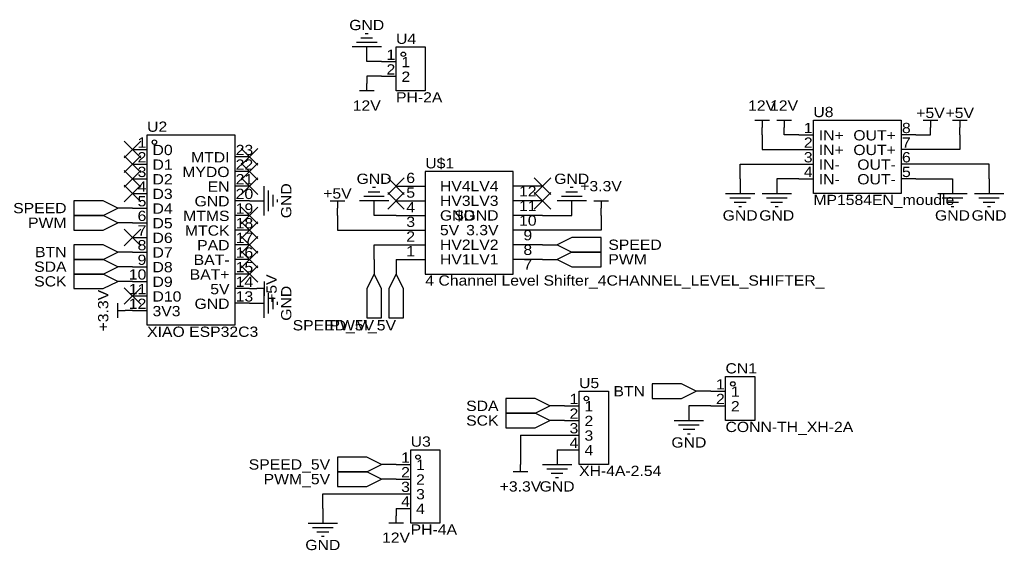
# Model space of a CAD drawing. Header units: millimetres. Extents: x 17 to 188, y 51 to 143.
import ezdxf
from ezdxf.enums import TextEntityAlignment as Align

# ---------------------------------------------------------------- set-up
doc = ezdxf.new("R2010")
doc.units = ezdxf.units.MM
doc.header["$MEASUREMENT"] = 0
doc.styles.get("Standard").update_dxf_attribs({"font": 'arial.ttf'})

msp = doc.modelspace()

# ---------------------------------------------------------------- linework, layer by layer
at = {"color": 1, "true_color": 0xa00000}
for points in [[(77.72, 140.72), (77.22, 140.72)], [(80.01, 138.43), (74.93, 138.43)], [(79.25, 139.19), (75.69, 139.19)], [(78.49, 139.95), (76.45, 139.95)], [(77.47, 130.81), (77.47, 132.08)], [(78.74, 130.81), (76.2, 130.81)], [(144.78, 125.73), (147.32, 125.73)], [(146.05, 125.73), (146.05, 124.46)], [(148.59, 125.73), (151.13, 125.73)], [(149.86, 125.73), (149.86, 124.46)], [(173.99, 125.73), (176.53, 125.73)], [(175.26, 125.73), (175.26, 124.46)], [(179.07, 125.73), (181.61, 125.73)], [(180.34, 125.73), (180.34, 124.46)], [(87.63, 116.84), (87.63, 99.06)], [(102.87, 116.84), (87.63, 116.84)], [(102.87, 99.06), (102.87, 116.84)], [(59.69, 109.22), (59.69, 114.3)], [(60.45, 109.98), (60.45, 113.54)], [(61.21, 110.74), (61.21, 112.78)], [(79.76, 113.28), (77.72, 113.28)], [(78.99, 114.05), (78.49, 114.05)], [(114.05, 113.28), (112.01, 113.28)], [(113.28, 114.05), (112.78, 114.05)], [(139.7, 113.03), (144.78, 113.03)], [(146.05, 113.03), (151.13, 113.03)], [(176.53, 113.03), (181.61, 113.03)], [(182.88, 113.03), (187.96, 113.03)], [(61.98, 111.51), (61.98, 112.01)], [(71.12, 111.76), (73.66, 111.76)], [(72.39, 111.76), (72.39, 110.49)], [(81.28, 111.76), (76.2, 111.76)], [(80.52, 112.52), (76.96, 112.52)], [(115.57, 111.76), (110.49, 111.76)], [(114.81, 112.52), (111.25, 112.52)], [(116.84, 111.76), (119.38, 111.76)], [(118.11, 111.76), (118.11, 110.49)], [(140.46, 112.27), (144.02, 112.27)], [(141.22, 111.51), (143.26, 111.51)], [(146.81, 112.27), (150.37, 112.27)], [(147.57, 111.51), (149.61, 111.51)], [(177.29, 112.27), (180.85, 112.27)], [(178.05, 111.51), (180.09, 111.51)], [(183.64, 112.27), (187.2, 112.27)], [(184.4, 111.51), (186.44, 111.51)], [(141.99, 110.74), (142.49, 110.74)], [(148.34, 110.74), (148.84, 110.74)], [(178.82, 110.74), (179.32, 110.74)], [(185.17, 110.74), (185.67, 110.74)], [(59.69, 97.79), (59.69, 95.25)], [(87.63, 99.06), (102.87, 99.06)], [(59.69, 96.52), (58.42, 96.52)], [(59.69, 91.44), (59.69, 96.52)], [(60.45, 92.2), (60.45, 95.76)], [(34.29, 91.44), (34.29, 93.98)], [(61.21, 92.96), (61.21, 95)], [(61.98, 93.73), (61.98, 94.23)], [(34.29, 92.71), (35.56, 92.71)], [(130.81, 73.66), (135.89, 73.66)], [(131.57, 72.9), (135.13, 72.9)], [(132.33, 72.14), (134.37, 72.14)], [(133.1, 71.37), (133.6, 71.37)], [(104.14, 64.77), (104.14, 66.04)], [(107.95, 66.04), (113.03, 66.04)], [(108.71, 65.28), (112.27, 65.28)], [(105.41, 64.77), (102.87, 64.77)], [(109.47, 64.52), (111.51, 64.52)], [(110.24, 63.75), (110.74, 63.75)], [(82.55, 55.88), (82.55, 57.15)], [(67.31, 55.88), (72.39, 55.88)], [(68.07, 55.12), (71.63, 55.12)], [(83.82, 55.88), (81.28, 55.88)], [(68.83, 54.36), (70.87, 54.36)], [(69.6, 53.59), (70.1, 53.59)]]:
    msp.add_lwpolyline(points, dxfattribs=at)
at = {"color": 1, "true_color": 0x880000}
for points in [[(77.47, 135.89), (77.47, 138.43)], [(80.01, 135.89), (82.55, 135.89)], [(77.47, 133.35), (77.47, 132.08)], [(80.01, 133.35), (82.55, 133.35)], [(146.05, 123.19), (146.05, 124.46)], [(149.86, 123.19), (149.86, 124.46)], [(152.4, 123.19), (154.94, 123.19)], [(172.72, 123.19), (170.18, 123.19)], [(175.26, 123.19), (175.26, 124.46)], [(180.34, 123.19), (180.34, 124.46)], [(36.83, 120.65), (39.37, 120.65)], [(152.4, 120.65), (154.94, 120.65)], [(172.72, 120.65), (170.18, 120.65)], [(36.83, 118.11), (39.37, 118.11)], [(57.15, 119.38), (54.61, 119.38)], [(152.4, 118.11), (154.94, 118.11)], [(172.72, 118.11), (170.18, 118.11)], [(57.15, 116.84), (54.61, 116.84)], [(36.83, 115.57), (39.37, 115.57)], [(142.24, 115.57), (142.24, 113.03)], [(148.59, 115.57), (148.59, 113.03)], [(152.4, 115.57), (154.94, 115.57)], [(172.72, 115.57), (170.18, 115.57)], [(179.07, 115.57), (179.07, 113.03)], [(185.42, 115.57), (185.42, 113.03)], [(36.83, 113.03), (39.37, 113.03)], [(57.15, 114.3), (54.61, 114.3)], [(82.55, 114.3), (87.63, 114.3)], [(107.95, 114.3), (102.87, 114.3)], [(57.15, 111.76), (54.61, 111.76)], [(57.15, 111.76), (59.69, 111.76)], [(78.74, 109.22), (78.74, 111.76)], [(82.55, 111.76), (87.63, 111.76)], [(107.95, 111.76), (102.87, 111.76)], [(113.03, 109.22), (113.03, 111.76)], [(36.83, 110.49), (34.29, 110.49)], [(36.83, 110.49), (39.37, 110.49)], [(72.39, 109.22), (72.39, 110.49)], [(118.11, 109.22), (118.11, 110.49)], [(36.83, 107.95), (34.29, 107.95)], [(36.83, 107.95), (39.37, 107.95)], [(57.15, 109.22), (54.61, 109.22)], [(82.55, 109.22), (87.63, 109.22)], [(107.95, 109.22), (102.87, 109.22)], [(57.15, 106.68), (54.61, 106.68)], [(82.55, 106.68), (87.63, 106.68)], [(107.95, 106.68), (102.87, 106.68)], [(36.83, 105.41), (39.37, 105.41)], [(36.83, 102.87), (34.29, 102.87)], [(36.83, 102.87), (39.37, 102.87)], [(57.15, 104.14), (54.61, 104.14)], [(82.55, 104.14), (87.63, 104.14)], [(107.95, 104.14), (102.87, 104.14)], [(107.95, 104.14), (110.49, 104.14)], [(57.15, 101.6), (54.61, 101.6)], [(78.74, 101.6), (78.74, 99.06)], [(82.55, 101.6), (87.63, 101.6)], [(82.55, 101.6), (82.55, 99.06)], [(107.95, 101.6), (102.87, 101.6)], [(107.95, 101.6), (110.49, 101.6)], [(36.83, 100.33), (34.29, 100.33)], [(36.83, 100.33), (39.37, 100.33)], [(36.83, 97.79), (34.29, 97.79)], [(36.83, 97.79), (39.37, 97.79)], [(57.15, 99.06), (54.61, 99.06)], [(57.15, 96.52), (54.61, 96.52)], [(57.15, 96.52), (58.42, 96.52)], [(36.83, 95.25), (39.37, 95.25)], [(57.15, 93.98), (54.61, 93.98)], [(57.15, 93.98), (59.69, 93.98)], [(36.83, 92.71), (35.56, 92.71)], [(36.83, 92.71), (39.37, 92.71)], [(137.16, 78.74), (134.62, 78.74)], [(137.16, 78.74), (139.7, 78.74)], [(111.76, 76.2), (109.22, 76.2)], [(111.76, 76.2), (114.3, 76.2)], [(133.35, 76.2), (133.35, 73.66)], [(137.16, 76.2), (139.7, 76.2)], [(111.76, 73.66), (109.22, 73.66)], [(111.76, 73.66), (114.3, 73.66)], [(111.76, 71.12), (114.3, 71.12)], [(110.49, 68.58), (110.49, 66.04)], [(111.76, 68.58), (114.3, 68.58)], [(104.14, 67.31), (104.14, 66.04)], [(82.55, 66.04), (80.01, 66.04)], [(82.55, 66.04), (85.09, 66.04)], [(82.55, 63.5), (80.01, 63.5)], [(82.55, 63.5), (85.09, 63.5)], [(82.55, 60.96), (85.09, 60.96)], [(69.85, 58.42), (69.85, 55.88)], [(82.55, 58.42), (82.55, 57.15)], [(82.55, 58.42), (85.09, 58.42)]]:
    msp.add_lwpolyline(points, dxfattribs=at)
at = {"color": 1, "true_color": 0xa00000}
for points in [[(82.55, 138.43), (87.63, 138.43), (87.63, 130.81), (82.55, 130.81)], [(154.94, 125.73), (170.18, 125.73), (170.18, 113.03), (154.94, 113.03)], [(39.37, 123.19), (54.61, 123.19), (54.61, 90.17), (39.37, 90.17)], [(34.29, 110.49), (31.75, 111.76), (26.67, 111.76), (26.67, 109.22), (31.75, 109.22)], [(34.29, 107.95), (31.75, 109.22), (26.67, 109.22), (26.67, 106.68), (31.75, 106.68)], [(110.49, 104.14), (113.03, 102.87), (118.11, 102.87), (118.11, 105.41), (113.03, 105.41)], [(34.29, 102.87), (31.75, 104.14), (26.67, 104.14), (26.67, 101.6), (31.75, 101.6)], [(110.49, 101.6), (113.03, 100.33), (118.11, 100.33), (118.11, 102.87), (113.03, 102.87)], [(34.29, 100.33), (31.75, 101.6), (26.67, 101.6), (26.67, 99.06), (31.75, 99.06)], [(34.29, 97.79), (31.75, 99.06), (26.67, 99.06), (26.67, 96.52), (31.75, 96.52)], [(78.74, 99.06), (77.47, 96.52), (77.47, 91.44), (80.01, 91.44), (80.01, 96.52)], [(82.55, 99.06), (81.28, 96.52), (81.28, 91.44), (83.82, 91.44), (83.82, 96.52)], [(139.7, 81.28), (144.78, 81.28), (144.78, 73.66), (139.7, 73.66)], [(114.3, 78.74), (119.38, 78.74), (119.38, 66.04), (114.3, 66.04)], [(134.62, 78.74), (132.08, 80.01), (127, 80.01), (127, 77.47), (132.08, 77.47)], [(109.22, 76.2), (106.68, 77.47), (101.6, 77.47), (101.6, 74.93), (106.68, 74.93)], [(109.22, 73.66), (106.68, 74.93), (101.6, 74.93), (101.6, 72.39), (106.68, 72.39)], [(85.09, 68.58), (90.17, 68.58), (90.17, 55.88), (85.09, 55.88)], [(80.01, 66.04), (77.47, 67.31), (72.39, 67.31), (72.39, 64.77), (77.47, 64.77)], [(80.01, 63.5), (77.47, 64.77), (72.39, 64.77), (72.39, 62.23), (77.47, 62.23)]]:
    msp.add_lwpolyline(points, close=True, dxfattribs=at)
at = {"color": 1, "true_color": 0x008800}
for points in [[(80.01, 135.89), (77.47, 135.89)], [(80.01, 133.35), (77.47, 133.35)], [(146.05, 123.19), (146.05, 120.65)], [(152.4, 123.19), (149.86, 123.19)], [(172.72, 123.19), (175.26, 123.19)], [(180.34, 123.19), (180.34, 120.65)], [(146.05, 120.65), (152.4, 120.65)], [(180.34, 120.65), (172.72, 120.65)], [(142.24, 115.57), (142.24, 118.11)], [(142.24, 118.11), (152.4, 118.11)], [(185.42, 118.11), (172.72, 118.11)], [(185.42, 115.57), (185.42, 118.11)], [(152.4, 115.57), (148.59, 115.57)], [(152.4, 115.57), (153.67, 115.57)], [(172.72, 115.57), (179.07, 115.57)], [(72.39, 109.22), (72.39, 106.68)], [(82.55, 109.22), (78.74, 109.22)], [(107.95, 109.22), (113.03, 109.22)], [(118.11, 109.22), (118.11, 106.68)], [(72.39, 106.68), (82.55, 106.68)], [(118.11, 106.68), (107.95, 106.68)], [(78.74, 101.6), (78.74, 104.14)], [(78.74, 104.14), (82.55, 104.14)], [(137.16, 76.2), (133.35, 76.2)], [(104.14, 71.12), (104.14, 67.31)], [(104.14, 71.12), (111.76, 71.12)], [(110.49, 68.58), (111.76, 68.58)], [(69.85, 58.42), (69.85, 60.96)], [(69.85, 60.96), (82.55, 60.96)], [(82.55, 58.42), (82.55, 57.15)]]:
    msp.add_lwpolyline(points, dxfattribs=at)
at = {"color": 1, "true_color": 0x999999}
for points in [[(38.27, 122.09), (35.39, 119.21)], [(35.39, 122.09), (38.27, 119.21)], [(58.59, 120.82), (55.71, 117.94)], [(55.71, 120.82), (58.59, 117.94)], [(38.27, 119.55), (35.39, 116.67)], [(35.39, 119.55), (38.27, 116.67)], [(58.59, 118.28), (55.71, 115.4)], [(55.71, 118.28), (58.59, 115.4)], [(38.27, 117.01), (35.39, 114.13)], [(35.39, 117.01), (38.27, 114.13)], [(38.27, 114.47), (35.39, 111.59)], [(35.39, 114.47), (38.27, 111.59)], [(58.59, 115.74), (55.71, 112.86)], [(55.71, 115.74), (58.59, 112.86)], [(83.99, 115.74), (81.11, 112.86)], [(81.11, 115.74), (83.99, 112.86)], [(109.39, 115.74), (106.51, 112.86)], [(106.51, 115.74), (109.39, 112.86)], [(83.99, 113.2), (81.11, 110.32)], [(81.11, 113.2), (83.99, 110.32)], [(109.39, 113.2), (106.51, 110.32)], [(106.51, 113.2), (109.39, 110.32)], [(58.59, 110.66), (55.71, 107.78)], [(55.71, 110.66), (58.59, 107.78)], [(58.59, 108.12), (55.71, 105.24)], [(55.71, 108.12), (58.59, 105.24)], [(38.27, 106.85), (35.39, 103.97)], [(35.39, 106.85), (38.27, 103.97)], [(58.59, 105.58), (55.71, 102.7)], [(55.71, 105.58), (58.59, 102.7)], [(58.59, 103.04), (55.71, 100.16)], [(55.71, 103.04), (58.59, 100.16)], [(58.59, 100.5), (55.71, 97.62)], [(55.71, 100.5), (58.59, 97.62)], [(38.27, 96.69), (35.39, 93.81)], [(35.39, 96.69), (38.27, 93.81)]]:
    msp.add_lwpolyline(points, dxfattribs=at)
at = {"true_color": 0x000000}
for centre in [(83.82, 137.16), (40.64, 121.92), (140.97, 80.01), (115.57, 77.47), (86.36, 67.31)]:
    msp.add_ellipse(centre, major_axis=(0, 0.381), ratio=1, dxfattribs=at)

# ---------------------------------------------------------------- texts
at = {"color": 1, "true_color": 0x000080, "width": 1.1}
for s, p in [('GND', (77.47, 142.24)), ('12V', (77.47, 128.27)), ('12V', (146.05, 128.27)), ('12V', (149.86, 128.27)), ('+5V', (175.26, 127)), ('+5V', (180.34, 127)), ('GND', (78.74, 115.57)), ('GND', (113.03, 115.57)), ('+3.3V', (118.11, 114.3)), ('+5V', (72.39, 113.03)), ('GND', (142.24, 109.22)), ('GND', (148.59, 109.22)), ('GND', (179.07, 109.22)), ('GND', (185.42, 109.22)), ('GND', (133.35, 69.85)), ('+3.3V', (104.14, 62.23)), ('GND', (110.49, 62.23)), ('GND', (69.85, 52.07)), ('12V', (82.55, 53.34))]:
    msp.add_text(s, height=1.778, dxfattribs=at).set_placement(p, align=Align.MIDDLE_CENTER)
for s, p in [('U4', (82.55, 138.43)), ('U8', (154.94, 125.73)), ('U2', (39.37, 123.19)), ('CN1', (139.7, 81.28)), ('U5', (114.3, 78.74)), ('U3', (85.09, 68.58))]:
    msp.add_text(s, height=1.778, dxfattribs=at).set_placement(p, align=Align.BOTTOM_LEFT)
at = {"color": 1, "true_color": 0x000000, "width": 1.1}
for s, height, p in [('1', 1.78, (82.42, 135.66)), ('2', 1.78, (82.42, 133.12)), ('1', 1.78, (154.81, 122.96)), ('OUT+', 1.778, (169.24, 121.69)), ('1', 1.78, (39.24, 120.42)), ('2', 1.78, (154.81, 120.42)), ('OUT+', 1.778, (169.24, 119.15)), ('2', 1.78, (39.24, 117.88)), ('MTDI', 1.778, (53.67, 117.88)), ('3', 1.78, (154.81, 117.88)), ('OUT-', 1.778, (169.24, 116.61)), ('3', 1.78, (39.24, 115.34)), ('MYDO', 1.778, (53.67, 115.34)), ('4', 1.78, (154.81, 115.34)), ('OUT-', 1.778, (169.24, 114.07)), ('4', 1.78, (39.24, 112.8)), ('EN', 1.778, (53.67, 112.8)), ('5', 1.78, (39.24, 110.26)), ('GND', 1.778, (53.67, 110.26)), ('6', 1.78, (39.24, 107.72)), ('MTMS', 1.778, (53.67, 107.72)), ('7', 1.78, (39.24, 105.18)), ('MTCK', 1.778, (53.67, 105.18)), ('8', 1.78, (39.24, 102.64)), ('PAD', 1.778, (53.67, 102.64)), ('9', 1.78, (39.24, 100.1)), ('BAT-', 1.778, (53.67, 100.1)), ('10', 1.778, (39.24, 97.56)), ('BAT+', 1.778, (53.67, 97.56)), ('11', 1.778, (39.24, 95.02)), ('5V', 1.778, (53.67, 95.02)), ('12', 1.778, (39.24, 92.48)), ('GND', 1.778, (53.67, 92.48)), ('1', 1.78, (139.57, 78.51)), ('1', 1.78, (114.17, 75.97)), ('2', 1.78, (139.57, 75.97)), ('2', 1.78, (114.17, 73.43)), ('3', 1.78, (114.17, 70.89)), ('4', 1.78, (114.17, 68.35)), ('1', 1.78, (84.96, 65.81)), ('2', 1.78, (84.96, 63.27)), ('3', 1.78, (84.96, 60.73)), ('4', 1.78, (84.96, 58.19))]:
    msp.add_text(s, height=height, dxfattribs=at).set_placement(p, align=Align.BOTTOM_RIGHT)
for s, height, p in [('1', 1.78, (83.49, 134.39)), ('2', 1.78, (83.49, 131.85)), ('8', 1.78, (170.31, 122.96)), ('IN+', 1.778, (155.88, 121.69)), ('D0', 1.778, (40.31, 119.15)), ('23', 1.778, (54.74, 119.15)), ('IN+', 1.778, (155.88, 119.15)), ('7', 1.78, (170.31, 120.42)), ('6', 1.78, (170.31, 117.88)), ('D1', 1.778, (40.31, 116.61)), ('22', 1.778, (54.74, 116.61)), ('IN-', 1.778, (155.88, 116.61)), ('D2', 1.778, (40.31, 114.07)), ('21', 1.778, (54.74, 114.07)), ('IN-', 1.778, (155.88, 114.07)), ('5', 1.78, (170.31, 115.34)), ('D3', 1.778, (40.31, 111.53)), ('20', 1.778, (54.74, 111.53)), ('D4', 1.778, (40.31, 108.99)), ('19', 1.778, (54.74, 108.99)), ('D5', 1.778, (40.31, 106.45)), ('18', 1.778, (54.74, 106.45)), ('D6', 1.778, (40.31, 103.91)), ('17', 1.778, (54.74, 103.91)), ('D7', 1.778, (40.31, 101.37)), ('16', 1.778, (54.74, 101.37)), ('D8', 1.778, (40.31, 98.83)), ('15', 1.778, (54.74, 98.83)), ('D9', 1.778, (40.31, 96.29)), ('14', 1.778, (54.74, 96.29)), ('D10', 1.778, (40.31, 93.75)), ('13', 1.778, (54.74, 93.75)), ('3V3', 1.778, (40.31, 91.21)), ('1', 1.78, (140.64, 77.24)), ('1', 1.78, (115.24, 74.7)), ('2', 1.78, (140.64, 74.7)), ('2', 1.78, (115.24, 72.16)), ('3', 1.78, (115.24, 69.62)), ('4', 1.78, (115.24, 67.08)), ('1', 1.78, (86.03, 64.54)), ('2', 1.78, (86.03, 62)), ('3', 1.78, (86.03, 59.46)), ('4', 1.78, (86.03, 56.92))]:
    msp.add_text(s, height=height, dxfattribs=at).set_placement(p, align=Align.BOTTOM_LEFT)
at = {"color": 1, "true_color": 0x0000ff, "width": 1.1}
for s, p in [('PH-2A', (82.55, 128.27)), ('U$1', (87.63, 116.84)), ('MP1584EN_moudle', (154.94, 110.49)), ('4 Channel Level Shifter_4CHANNEL_LEVEL_SHIFTER_', (87.63, 96.52)), ('XIAO ESP32C3', (39.37, 87.63)), ('CONN-TH_XH-2A', (139.7, 71.12)), ('XH-4A-2.54', (114.3, 63.5)), ('PH-4A', (85.09, 53.34))]:
    msp.add_text(s, height=1.778, dxfattribs=at).set_placement(p, align=Align.BOTTOM_LEFT)
at = {"color": 1, "true_color": 0x000000, "width": 1.1}
for s, p in [('6', (85.09, 114.3)), ('5', (85.09, 111.76)), ('4', (85.09, 109.22)), ('3', (85.09, 106.68)), ('2', (85.09, 104.14)), ('1', (85.09, 101.6))]:
    msp.add_text(s, height=1.78, dxfattribs=at).set_placement(p, align=Align.BOTTOM_CENTER)
for s, p in [('HV4', (90.17, 114.3)), ('HV3', (90.17, 111.76)), ('GND', (90.17, 109.22)), ('5V', (90.17, 106.68)), ('HV2', (90.17, 104.14)), ('HV1', (90.17, 101.6))]:
    msp.add_text(s, height=1.778, dxfattribs=at).set_placement(p, align=Align.MIDDLE_LEFT)
for s, p in [('LV4', (100.33, 114.3)), ('LV3', (100.33, 111.76)), ('$GND', (100.33, 109.22)), ('3.3V', (100.33, 106.68)), ('LV2', (100.33, 104.14)), ('LV1', (100.33, 101.6))]:
    msp.add_text(s, height=1.778, dxfattribs=at).set_placement(p, align=Align.MIDDLE_RIGHT)
at = {"color": 1, "true_color": 0x000080, "width": 1.1}
for s, p in [('GND', (63.5, 111.76)), ('+5V', (60.96, 96.52)), ('+3.3V', (31.75, 92.71)), ('GND', (63.5, 93.98))]:
    msp.add_text(s, height=1.778, rotation=90, dxfattribs=at).set_placement(p, align=Align.MIDDLE_CENTER)
at = {"color": 1, "true_color": 0x000000, "width": 1.1}
for s, height, p in [('12', 1.778, (105.41, 114.3)), ('11', 1.778, (105.41, 111.76)), ('10', 1.778, (105.41, 109.22)), ('9', 1.78, (105.41, 106.68)), ('8', 1.78, (105.41, 104.14)), ('7', 1.78, (105.41, 101.6))]:
    msp.add_text(s, height=height, dxfattribs=at).set_placement(p, align=Align.TOP_CENTER)
at = {"color": 1, "true_color": 0x000080, "width": 1.1}
for s, p in [('SPEED', (25.4, 110.49)), ('PWM', (25.4, 107.95)), ('BTN', (25.4, 102.87)), ('SDA', (25.4, 100.33)), ('SCK', (25.4, 97.79)), ('SPEED_5V', (78.74, 90.17)), ('PWM_5V', (82.55, 90.17)), ('BTN', (125.73, 78.74)), ('SDA', (100.33, 76.2)), ('SCK', (100.33, 73.66)), ('SPEED_5V', (71.12, 66.04)), ('PWM_5V', (71.12, 63.5))]:
    msp.add_text(s, height=1.778, dxfattribs=at).set_placement(p, align=Align.MIDDLE_RIGHT)
for s, p in [('SPEED', (119.38, 104.14)), ('PWM', (119.38, 101.6))]:
    msp.add_text(s, height=1.778, dxfattribs=at).set_placement(p, align=Align.MIDDLE_LEFT)

doc.saveas('drawing.dxf')
